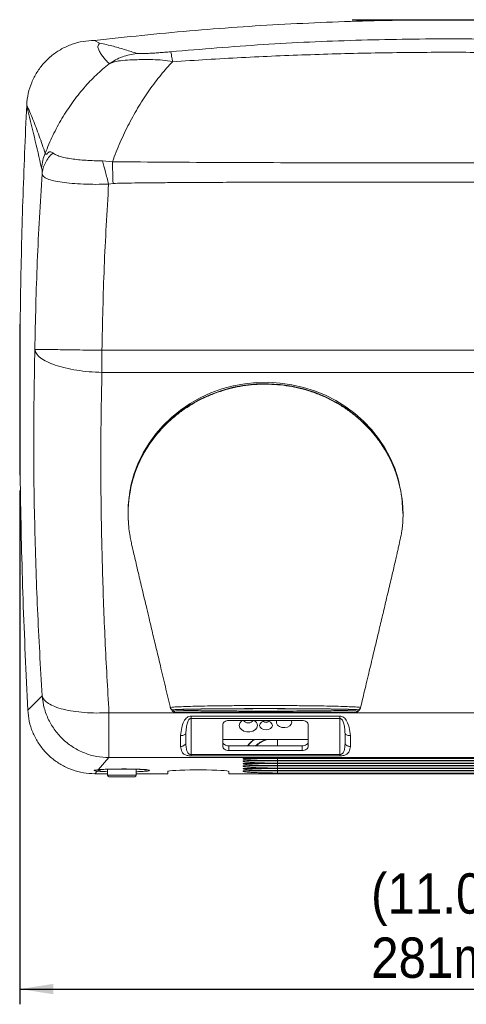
# Model space of a CAD drawing. Header units: millimetres. Extents: x 5 to 273, y 7 to 200.
# Tile 5 of 11: x 73 to 102, y 67 to 131. Entities that reach past the tile are written whole.
import ezdxf

# ---------------------------------------------------------------- set-up
doc = ezdxf.new("R2010")
doc.units = ezdxf.units.MM
doc.layers.add('FORMAT', color=7, linetype='Continuous')
doc.styles.add('SLDTEXTSTYLE0', font='GOTHIC.TTF', dxfattribs={"width": 0.913})
doc.dimstyles.new('SLDDIMSTYLE0', dxfattribs={"dimtxt": 2.645833, "dimasz": 2.2, "dimexe": 0, "dimexo": 0.0625, "dimgap": 0.661458, "dimtad": 1, "dimlfac": 5, "dimrnd": 1e-09, "dimzin": 12, "dimdsep": 46, "dimtxsty": 'SLDTEXTSTYLE0', "dimsah": 1, "dimcen": 0.09, "dimadec": 0, "dimazin": 3, "dimtfac": 1, "dimtofl": 0, "dimtmove": 0, "dimatfit": 3, "dimfxl": 0, "dimfrac": 2, "dimtolj": 1, "dimtzin": 12, "dimarcsym": 0})

# ---------------------------------------------------------------- blocks, each defined once
blk = doc.blocks.new('*D1')
at = {"layer": 'FORMAT'}
for p, q in [((73.101, 100.367), (73.101, 66.701)), ((129.301, 99.63), (129.301, 66.701)), ((73.101, 67.701), (129.301, 67.701))]:
    blk.add_line(p, q, dxfattribs=at)
for points in [[(73.101, 67.701), (75.301, 67.361), (75.301, 68.041)], [(129.301, 67.701), (127.101, 68.041), (127.101, 67.361)]]:
    blk.add_solid(points, dxfattribs=at)
at = {"layer": 'FORMAT', "char_height": 2.6458, "attachment_point": 1, "style": 'SLDTEXTSTYLE0'}
for s, insert in [('(11.06")', (96.121, 75.285, 0.02)), ('281mm', (96.129, 71.081, 0.02))]:
    blk.add_mtext(s, dxfattribs=dict(at, insert=insert))

msp = doc.modelspace()

# ---------------------------------------------------------------- linework, layer by layer
at = {"color": 7, "linetype": 'Continuous', "lineweight": 15}
for p, q in [((78.3339, 129.6947), (78.0008, 129.8641)), ((79.1724, 121.9179), (78.5274, 121.9761)), ((79.2173, 120.4968), (78.9269, 120.4516)), ((78.4891, 109.5598), (109.3684, 109.5598)), ((106.7714, 108.1103), (78.4891, 108.1103)), ((98.0792, 100.3575), (98.089, 100.3009)), ((80.2008, 98.9653), (80.2008, 98.873)), ((98.2008, 98.873), (98.2008, 98.9653)), ((74.5679, 86.9154), (73.6281, 85.9834)), ((83.2576, 85.8453), (95.1441, 85.8453)), ((103.3638, 85.8095), (78.9488, 85.8095)), ((84.3318, 85.5854), (94.0699, 85.5854)), ((84.3318, 83.0737), (84.3318, 85.4347)), ((84.3318, 85.4347), (94.0699, 85.4347)), ((86.8008, 85.2962), (91.6008, 85.2962)), ((90.9208, 85.1869), (90.8964, 85.2962)), ((94.0699, 85.4347), (94.0699, 83.0737)), ((86.4008, 83.5978), (86.4008, 85.0349)), ((92.0008, 85.0349), (92.0008, 83.5978)), ((83.9854, 84.4298), (83.9854, 83.7758)), ((92.0008, 84.0556), (86.4008, 84.0556)), ((94.4163, 83.7758), (94.4163, 84.4298)), ((86.8008, 83.3365), (86.8008, 83.6393)), ((86.8008, 83.6393), (91.6008, 83.6393)), ((91.6008, 83.3365), (86.8008, 83.3365)), ((91.6008, 83.6393), (91.6008, 83.3365)), ((78.2462, 82.0725), (78.9488, 82.865)), ((109.3684, 82.865), (78.9488, 82.865)), ((94.0699, 83.0737), (84.3318, 83.0737)), ((94.0699, 82.9884), (84.3318, 82.9884)), ((87.7381, 82.8086), (119.4636, 82.8086)), ((87.7381, 82.7877), (87.7381, 82.8086)), ((87.7381, 82.6464), (119.4636, 82.6464)), ((87.7381, 82.6255), (87.7381, 82.6464)), ((117.2008, 82.6693), (90.0008, 82.6693)), ((78.0163, 81.8143), (78.1685, 81.9852)), ((78.8608, 82.1088), (78.8608, 81.7117)), ((80.7408, 81.7117), (80.7408, 82.1102)), ((82.8008, 81.8143), (82.8008, 81.9608)), ((86.8008, 81.9608), (86.8008, 81.8143)), ((87.7381, 82.4842), (119.4636, 82.4842)), ((87.7381, 82.4632), (87.7381, 82.4842)), ((87.7381, 82.3219), (119.4636, 82.3219)), ((87.7381, 82.301), (87.7381, 82.3219)), ((87.7381, 82.1597), (119.4636, 82.1597)), ((87.7381, 82.1387), (87.7381, 82.1597)), ((87.7381, 81.9974), (119.4636, 81.9974)), ((87.7381, 81.9765), (87.7381, 81.9974)), ((117.2008, 82.507), (90.0008, 82.507)), ((117.2008, 82.3448), (90.0008, 82.3448)), ((117.2008, 82.1826), (90.0008, 82.1826)), ((117.2008, 82.0203), (90.0008, 82.0203)), ((78.0163, 81.8143), (78.8608, 81.8143)), ((80.6408, 81.6117), (78.9608, 81.6117)), ((80.7408, 81.8143), (82.8008, 81.8143)), ((86.8008, 81.8143), (121.6608, 81.8143)), ((117.2008, 81.8581), (90.0008, 81.8581))]:
    msp.add_line(p, q, dxfattribs=at)
at = {"color": 8, "linetype": 'Continuous', "lineweight": 15}
for p, q in [((95.1037, 85.9993), (95.1211, 85.9936)), ((78.8608, 81.7117), (80.7408, 81.7117))]:
    msp.add_line(p, q, dxfattribs=at)
at = {"color": 7, "linetype": 'Continuous', "lineweight": 15, "flags": 128}
for points in [[(80.2605, 99.8497), (80.2757, 99.9671), (80.4084, 100.6874), (80.6061, 101.3944), (80.8675, 102.0826), (81.1906, 102.7471), (81.573, 103.383), (82.0118, 103.9854), (82.5039, 104.55), (83.0456, 105.0725), (83.6328, 105.5492), (84.2613, 105.9764), (84.9263, 106.351), (85.623, 106.6703), (86.3461, 106.9318), (87.0904, 107.1337), (87.8503, 107.2744), (88.6203, 107.3529), (89.3945, 107.3687), (90.1673, 107.3215), (90.9329, 107.2118), (91.6857, 107.0403), (92.4201, 106.8084), (93.1307, 106.5177), (93.8122, 106.1705), (94.4595, 105.7692), (95.0679, 105.3168), (95.6329, 104.8167), (96.1502, 104.2727), (96.6161, 103.6886), (97.0271, 103.0689), (97.3802, 102.4182), (97.6727, 101.7412), (97.9025, 101.0429), (98.0678, 100.3286), (98.1254, 99.9707)], [(80.2925, 100.1749), (80.4084, 100.7797), (80.6061, 101.4866), (80.8675, 102.1749), (81.1906, 102.8394), (81.573, 103.4752), (82.0118, 104.0776), (82.5039, 104.6422), (83.0456, 105.1648), (83.6328, 105.6414), (84.2613, 106.0686), (84.9263, 106.4433), (85.623, 106.7625), (86.3461, 107.0241), (87.0904, 107.2259), (87.8503, 107.3667), (88.6203, 107.4452), (89.3945, 107.4609), (90.1673, 107.4137), (90.9329, 107.304), (91.6857, 107.1326), (92.4201, 106.9006), (93.1307, 106.61), (93.8122, 106.2627), (94.4595, 105.8614), (95.0679, 105.409), (95.6329, 104.909), (96.1502, 104.3649), (96.6161, 103.7809), (97.0271, 103.1612), (97.3802, 102.5104), (97.6727, 101.8334), (97.9025, 101.1351), (97.9494, 100.9597)], [(80.2008, 98.9653), (80.2092, 99.3308), (80.2293, 99.641)], [(98.1345, 99.9028), (98.1675, 99.6035), (98.2008, 98.873)], [(98.153, 99.84), (98.1675, 99.6958), (98.2008, 98.9653)], [(83.159, 85.9963), (83.1625, 85.991), (83.1765, 85.9696), (83.2323, 85.8841), (83.233, 85.883), (83.2506, 85.8559), (83.255, 85.8492), (83.2561, 85.8475), (83.2572, 85.8458), (83.2576, 85.8453)], [(95.1441, 85.8453), (95.1463, 85.8487), (95.1603, 85.8701), (95.2161, 85.9556), (95.2426, 85.9963)], [(86.8008, 85.2962), (86.7228, 85.2912), (86.6478, 85.2763), (86.5786, 85.2522), (86.518, 85.2197), (86.4683, 85.1801), (86.4313, 85.1349), (86.4085, 85.0859), (86.4008, 85.0349)], [(87.6892, 85.2962), (87.6212, 85.2475), (87.517, 85.1199), (87.4808, 84.9748), (87.517, 84.8297), (87.6212, 84.7021), (87.7808, 84.6074), (87.9766, 84.557), (88.185, 84.557), (88.3808, 84.6074), (88.5405, 84.7021), (88.6447, 84.8297), (88.6808, 84.9748)], [(89.6608, 84.9748), (89.6289, 85.0885), (89.5378, 85.1848), (89.4016, 85.2492), (89.2408, 85.2718), (89.0801, 85.2492), (88.9439, 85.1848), (88.8528, 85.0885), (88.8208, 84.9748), (88.8528, 84.8612), (88.9439, 84.7648), (89.0801, 84.7004), (89.2408, 84.6778), (89.4016, 84.7004), (89.5378, 84.7648), (89.6289, 84.8612), (89.6608, 84.9748)], [(89.9453, 85.2962), (89.9294, 85.2519), (89.9294, 85.122), (89.9957, 85.0008), (90.1195, 84.9048), (90.284, 84.8469), (90.467, 84.8349), (90.6437, 84.8705), (90.7903, 84.9488), (90.8871, 85.0592), (90.9208, 85.1869), (90.9208, 85.1869)], [(92.0008, 85.0349), (91.9932, 85.0859), (91.9704, 85.1349), (91.9334, 85.1801), (91.8837, 85.2197), (91.8231, 85.2522), (91.7539, 85.2763), (91.6789, 85.2912), (91.6008, 85.2962)], [(86.4008, 83.9006), (86.4085, 83.8497), (86.4313, 83.8006), (86.4683, 83.7555), (86.518, 83.7159), (86.5786, 83.6834), (86.6478, 83.6592), (86.7228, 83.6444), (86.8008, 83.6393)], [(91.6008, 83.6393), (91.6789, 83.6444), (91.7539, 83.6592), (91.8231, 83.6834), (91.8837, 83.7159), (91.9334, 83.7555), (91.9704, 83.8006), (91.9932, 83.8497), (92.0008, 83.9006)], [(86.4008, 83.5978), (86.4085, 83.5468), (86.4313, 83.4978), (86.4683, 83.4526), (86.518, 83.413), (86.5786, 83.3805), (86.6478, 83.3564), (86.7228, 83.3415), (86.8008, 83.3365)], [(91.6008, 83.3365), (91.6789, 83.3415), (91.7539, 83.3564), (91.8231, 83.3805), (91.8837, 83.413), (91.9334, 83.4526), (91.9704, 83.4978), (91.9932, 83.5468), (92.0008, 83.5978)], [(82.8008, 81.9608), (82.8349, 81.98), (82.9359, 81.9986), (83.1004, 82.0159), (83.3228, 82.0313), (83.5956, 82.0443), (83.9094, 82.0545), (84.2535, 82.0615), (84.6163, 82.065), (84.9854, 82.065), (85.3482, 82.0615), (85.6923, 82.0545), (86.0061, 82.0443), (86.2789, 82.0313), (86.5013, 82.0159), (86.6658, 81.9986), (86.7668, 81.98), (86.8008, 81.9608)]]:
    msp.add_lwpolyline(points, dxfattribs=at)
at = {"color": 7, "linetype": 'Continuous', "lineweight": 15}
for centre, radius, start, end in [((88.2267, 98.873), 8.0258, 174.231651, 183.762002), ((83.159, 86.1963), 0.2, 193.392282, 270.009039), ((95.2427, 86.1963), 0.2, 269.990686, 346.607673), ((88.0808, 85.5405), 0.4, 217.640906, 322.359094), ((88.2825, 84.9449), 0.3994, 4.301235, 61.601526), ((89.2408, 85.4786), 0.3125, 230.70999, 309.29001), ((90.0084, 82.0643), 2.1444, 111.784406, 132.736501), ((78.9608, 81.7117), 0.1, 180, 270), ((80.6408, 81.7117), 0.1, 270, 0)]:
    msp.add_arc(centre, radius, start, end, dxfattribs=at)
for points, knots in [([(78.0008, 129.8641), (80.0744, 130.0873), (84.2234, 130.534), (90.4687, 130.9568), (96.7249, 131.1979), (102.6849, 131.237), (108.3442, 131.1114), (113.7023, 130.8458), (119.0577, 130.4462), (122.6198, 130.0581), (124.4008, 129.8641)], [0, 0, 0, 0, 0.13452828, 0.26918835, 0.40371669, 0.53837702, 0.65361638, 0.76885574, 0.88442788, 1, 1, 1, 1]), ([(78.0008, 129.8641), (77.751, 129.8516), (77.2513, 129.8267), (76.5226, 129.6326), (75.8366, 129.3255), (75.2104, 128.9074), (74.665, 128.3887), (74.2117, 127.787), (73.8705, 127.1168), (73.633, 126.3921), (73.5831, 125.8858), (73.5578, 125.6285)], [0, 0, 0, 0, 0.1106631, 0.22133, 0.3319988, 0.4426766, 0.5534674, 0.6642665, 0.7749799, 0.8856978, 1, 1, 1, 1]), ([(78.3339, 129.6947), (78.2839, 129.6242), (78.1839, 129.4833), (78.2725, 129.2473), (78.3943, 129.015), (78.5627, 128.7857), (78.7516, 128.5607), (78.8905, 128.4146), (78.96, 128.3416)], [0, 0, 0, 0, 0.1666501, 0.333325, 0.4999909, 0.6666616, 0.8333306, 1, 1, 1, 1]), ([(80.7746, 129.0128), (80.5314, 129.0931), (80.0453, 129.2538), (79.2592, 129.485), (78.642, 129.6249), (78.3339, 129.6947)], [0, 0, 0, 0, 0.3338371, 0.6674744, 1, 1, 1, 1]), ([(119.4069, 129.1249), (117.3889, 129.2943), (113.3523, 129.633), (107.2793, 129.9032), (101.2008, 130.0004), (95.1224, 129.9032), (89.0494, 129.633), (85.0128, 129.2943), (82.9948, 129.1249)], [0, 0, 0, 0, 0.1666324, 0.3333145, 0.5000003, 0.6666858, 0.8333677, 1, 1, 1, 1]), ([(82.9948, 129.1249), (82.8613, 129.1131), (82.594, 129.0895), (82.2118, 129.0603), (81.8558, 129.0358), (81.533, 129.0168), (81.2517, 129.004), (81.0209, 128.998), (80.8452, 128.9992), (80.7981, 129.0082), (80.7746, 129.0128)], [0, 0, 0, 0, 0.1248787, 0.2498817, 0.374928, 0.4999934, 0.6250477, 0.7500734, 0.87497, 1, 1, 1, 1]), ([(83.1098, 128.4738), (83.0972, 128.5654), (83.0718, 128.7491), (83.0402, 128.9434), (83.0135, 129.0788), (83.001, 129.1096), (82.9948, 129.1249)], [0, 0, 0, 0, 0.2500596, 0.5015656, 0.7522777, 1, 1, 1, 1]), ([(83.1098, 128.4738), (84.6156, 128.5673), (87.6272, 128.7543), (92.1497, 128.9448), (96.6746, 129.063), (101.2008, 129.102), (105.7271, 129.063), (110.252, 128.9448), (114.7744, 128.7543), (117.7861, 128.5673), (119.2919, 128.4738)], [0, 0, 0, 0, 0.1249998, 0.2499998, 0.3749998, 0.4999999, 0.625, 0.7500001, 0.8750001, 1, 1, 1, 1]), ([(78.96, 128.3416), (79.2421, 128.5096), (79.8064, 128.8457), (80.4519, 128.9571), (80.7746, 129.0128)], [0, 0, 0, 0, 0.4999999, 1, 1, 1, 1]), ([(78.96, 128.3415), (79.1166, 128.3987), (79.4299, 128.5132), (79.9926, 128.5718), (80.5901, 128.6015), (81.2124, 128.6157), (81.8188, 128.6116), (82.4627, 128.5898), (82.8941, 128.5125), (83.1098, 128.4738)], [0, 0, 0, 0, 0.1666242, 0.3333064, 0.4999362, 0.6249568, 0.7499791, 0.8750135, 1, 1, 1, 1]), ([(79.1724, 121.9179), (79.3392, 122.3483), (79.6749, 123.2147), (80.2617, 124.4278), (80.9053, 125.5759), (81.6033, 126.6391), (82.3404, 127.6196), (82.8533, 128.189), (83.1098, 128.4738)], [0, 0, 0, 0, 0.162915, 0.3279272, 0.4946261, 0.6625484, 0.8311839, 1, 1, 1, 1]), ([(74.77, 122.4745), (74.9319, 122.8696), (75.2581, 123.6654), (75.8611, 124.7734), (76.5412, 125.8131), (77.2956, 126.7619), (78.1037, 127.6203), (78.6748, 128.1014), (78.96, 128.3416)], [0, 0, 0, 0, 0.1630261, 0.3283586, 0.4954226, 0.6635494, 0.8320045, 1, 1, 1, 1]), ([(73.6281, 85.9834), (73.5168, 88.3949), (73.2941, 93.2189), (73.1339, 100.1431), (73.0837, 106.7516), (73.1389, 113.0439), (73.2854, 119.3374), (73.467, 123.5313), (73.5578, 125.6285)], [0, 0, 0, 0, 0.1826035, 0.3652669, 0.523852, 0.6824763, 0.8412185, 1, 1, 1, 1]), ([(73.5578, 125.6285), (73.7283, 124.917), (74.0694, 123.4937), (74.3771, 122.1727), (74.531, 121.5121)], [0, 0, 0, 0, 0.4999052, 1, 1, 1, 1]), ([(74.77, 122.4745), (74.6401, 122.8513), (74.3804, 123.605), (73.9652, 124.7208), (73.6936, 125.326), (73.5578, 125.6285)], [0, 0, 0, 0, 0.3333326, 0.6666683, 1, 1, 1, 1]), ([(74.77, 122.4745), (74.7094, 122.318), (74.589, 122.0069), (74.5503, 121.6764), (74.531, 121.5121)], [0, 0, 0, 0, 0.50302421, 1, 1, 1, 1]), ([(75.2684, 122.4922), (75.1735, 122.3933), (74.9826, 122.1944), (74.774, 121.854), (74.6242, 121.4938), (74.5854, 121.2436), (74.566, 121.1193)], [0, 0, 0, 0, 0.24847872, 0.50000027, 0.75152142, 1, 1, 1, 1]), ([(75.2684, 122.4922), (75.2395, 122.5138), (75.1819, 122.557), (75.0891, 122.5779), (74.9843, 122.5423), (74.8648, 122.3992), (74.8284, 122.4008), (74.7938, 122.4197), (74.7795, 122.4526), (74.77, 122.4745)], [0, 0, 0, 0, 0.1250973, 0.2501015, 0.3750387, 0.4996535, 0.6245927, 0.749763, 1, 1, 1, 1]), ([(78.5274, 121.9761), (78.3416, 121.9768), (77.9701, 121.9782), (77.4398, 122.0083), (76.9409, 122.0477), (76.4852, 122.1026), (76.0821, 122.1757), (75.7406, 122.2648), (75.4559, 122.3627), (75.3309, 122.4491), (75.2684, 122.4922)], [0, 0, 0, 0, 0.1249973, 0.2499993, 0.3750023, 0.5000006, 0.6249976, 0.749998, 0.8749996, 1, 1, 1, 1]), ([(78.5274, 121.9761), (78.59, 121.7371), (78.7153, 121.259), (78.8564, 120.7208), (78.9269, 120.4516)], [0, 0, 0, 0, 0.4999998, 1, 1, 1, 1]), ([(74.531, 121.5121), (74.5415, 121.4698), (74.5532, 121.4229), (74.5634, 121.3508), (74.5646, 121.3373), (74.5656, 121.3259), (74.5665, 121.2581), (74.5663, 121.1822), (74.566, 121.1193)], [0, 0, 0, 0, 0.6224883, 0.6875611, 0.7111489, 0.7253614, 0.7726076, 1, 1, 1, 1]), ([(79.1724, 121.9179), (79.1796, 121.6917), (79.1938, 121.2402), (79.2095, 120.7443), (79.2173, 120.4968)], [0, 0, 0, 0, 0.5009187, 1, 1, 1, 1]), ([(123.2293, 121.9179), (122.0056, 121.9058), (119.5583, 121.8816), (115.8868, 121.8688), (112.2154, 121.8535), (108.5439, 121.8441), (104.8724, 121.838), (101.2008, 121.8361), (97.5293, 121.838), (93.8578, 121.8441), (90.1863, 121.8535), (86.5149, 121.8688), (82.8435, 121.8816), (80.3961, 121.9058), (79.1724, 121.9179)], [0, 0, 0, 0, 0.0833296, 0.1666641, 0.2499981, 0.3333322, 0.4166663, 0.5000004, 0.5833344, 0.6666685, 0.7500026, 0.8333367, 0.9166705, 1, 1, 1, 1]), ([(74.566, 121.1193), (74.4486, 119.2048), (74.2138, 115.376), (74.1328, 111.5407), (74.0923, 109.6231)], [0, 0, 0, 0, 0.5, 1, 1, 1, 1]), ([(74.5661, 121.1193), (74.5889, 121.0577), (74.6346, 120.9347), (74.9027, 120.787), (75.3095, 120.6626), (75.8552, 120.5643), (76.5163, 120.4928), (77.2682, 120.4486), (78.0823, 120.4288), (78.6454, 120.444), (78.9269, 120.4516)], [0, 0, 0, 0, 0.1250019, 0.250009, 0.3750064, 0.5000081, 0.6250062, 0.7500057, 0.8750032, 1, 1, 1, 1]), ([(78.9269, 120.4516), (78.8189, 118.638), (78.6027, 115.0102), (78.527, 111.3768), (78.4891, 109.5598)], [0, 0, 0, 0, 0.4999251, 1, 1, 1, 1]), ([(123.1844, 120.4968), (122.9843, 120.502), (122.5094, 120.5142), (121.685, 120.526), (120.633, 120.538), (119.3522, 120.5484), (117.8414, 120.5578), (116.1031, 120.5659), (114.1373, 120.5728), (111.959, 120.5783), (109.5711, 120.5826), (106.976, 120.5857), (104.1615, 120.5875), (101.1892, 120.588), (98.2071, 120.5875), (95.3633, 120.5856), (92.7443, 120.5825), (90.3503, 120.5782), (88.181, 120.5726), (86.2366, 120.5658), (84.5171, 120.5577), (83.0224, 120.5484), (81.7526, 120.538), (80.7076, 120.526), (79.8874, 120.5143), (79.4157, 120.502), (79.2173, 120.4968)], [0, 0, 0, 0, 0.0136611, 0.0324131, 0.0562568, 0.0854445, 0.1198062, 0.159342, 0.2040519, 0.2539361, 0.3079659, 0.3669869, 0.4309991, 0.5000024, 0.5697947, 0.6344731, 0.6940375, 0.748488, 0.7978247, 0.8420475, 0.8811566, 0.9151519, 0.9440336, 0.9678019, 0.9864571, 1, 1, 1, 1]), ([(74.0923, 109.6231), (74.057, 107.7316), (73.9864, 103.9486), (74.0632, 98.2698), (74.2464, 92.5913), (74.4607, 88.8074), (74.5678, 86.9154)], [0, 0, 0, 0, 0.25000049, 0.49999901, 0.74999987, 1, 1, 1, 1]), ([(74.0923, 109.6231), (74.1179, 109.6226), (74.169, 109.6216), (74.4477, 109.6185), (74.8631, 109.6118), (75.4149, 109.6041), (76.0787, 109.5946), (76.8313, 109.5833), (77.6447, 109.5723), (78.2076, 109.564), (78.4891, 109.5598)], [0, 0, 0, 0, 0.1249945, 0.2500029, 0.3749988, 0.5, 0.6250005, 0.7499975, 0.875004, 1, 1, 1, 1]), ([(78.4891, 108.1103), (78.2065, 108.1222), (77.6412, 108.1461), (76.8247, 108.2487), (76.0698, 108.3959), (75.4047, 108.5874), (74.8531, 108.8146), (74.4393, 109.0694), (74.1639, 109.3425), (74.1162, 109.5296), (74.0923, 109.6231)], [0, 0, 0, 0, 0.1249998, 0.2499999, 0.3750001, 0.4999999, 0.6249999, 0.7499999, 0.8749999, 1, 1, 1, 1]), ([(78.4891, 109.5598), (78.4891, 109.3131), (78.4891, 108.8196), (78.4891, 108.3467), (78.4891, 108.1103)], [0, 0, 0, 0, 0.4999999, 1, 1, 1, 1]), ([(78.9488, 85.8095), (78.8592, 87.3928), (78.6828, 90.5101), (78.5124, 95.1163), (78.4197, 99.577), (78.402, 103.8927), (78.4604, 106.7205), (78.4891, 108.1103)], [0, 0, 0, 0, 0.2132024, 0.4197521, 0.619698, 0.8130941, 1, 1, 1, 1]), ([(98.0666, 100.3028), (98.032, 100.4838), (97.9519, 100.9031), (97.682, 101.7644), (97.2828, 102.6471), (96.7671, 103.471), (96.1794, 104.2509), (95.4887, 104.9576), (94.7127, 105.5741), (93.8843, 106.1255), (92.9855, 106.5765), (92.0382, 106.9154), (91.0634, 107.1776), (90.0566, 107.3223), (89.0427, 107.3464), (88.0308, 107.2888), (87.0304, 107.111), (86.0663, 106.817), (85.1322, 106.4473), (84.2512, 105.9673), (83.4446, 105.3897), (82.6954, 104.7513), (81.8692, 103.8453), (81.0845, 102.6242), (80.6274, 101.5027), (80.411, 100.7515), (80.3619, 100.4515), (80.3523, 100.3925)], [0, 0, 0, 0, 0.0233116, 0.0539717, 0.1136965, 0.1444595, 0.1752222, 0.2349873, 0.2657664, 0.2965458, 0.3562414, 0.386981, 0.4177203, 0.4774763, 0.5082506, 0.539025, 0.5987263, 0.6294694, 0.6602124, 0.7198787, 0.7506032, 0.7813276, 0.8405931, 0.9015546, 0.961528, 0.9924327, 1, 1, 1, 1]), ([(80.3486, 100.3931), (80.3202, 100.2328), (80.2586, 99.8853), (80.2042, 99.2245), (80.1996, 98.5275), (80.2493, 97.8848), (80.3217, 97.404), (80.4032, 96.9982), (80.4781, 96.6722), (80.5661, 96.2909), (80.6672, 95.8524), (80.7887, 95.3293), (80.9241, 94.7509), (81.0439, 94.2422), (81.1497, 93.7951), (81.2533, 93.3573), (81.3895, 92.7818), (81.5652, 92.0413), (81.782, 91.1309), (82.036, 90.0655), (82.3273, 88.8426), (82.643, 87.5173), (82.8617, 86.5992), (82.9712, 86.1397)], [0, 0, 0, 0, 0.0437823, 0.0949088, 0.147248, 0.1873787, 0.2205523, 0.2476066, 0.2805995, 0.3201911, 0.3670653, 0.4153506, 0.4614733, 0.4985628, 0.5194462, 0.5468605, 0.5836101, 0.6299283, 0.686372, 0.7528854, 0.8288414, 0.9143269, 1, 1, 1, 1]), ([(95.4355, 86.1474), (95.5343, 86.5621), (95.7377, 87.4166), (96.0398, 88.6851), (96.3357, 89.9277), (96.6123, 91.0891), (96.8697, 92.1705), (97.083, 93.0713), (97.2535, 93.7936), (97.3879, 94.3655), (97.5054, 94.867), (97.6165, 95.3429), (97.7171, 95.7761), (97.8035, 96.1507), (97.8778, 96.4747), (97.9384, 96.7418), (97.9909, 96.9743), (98.0331, 97.1631), (98.0704, 97.338), (98.1102, 97.5477), (98.1414, 97.7392), (98.1735, 97.9846), (98.2024, 98.3051), (98.2198, 98.7209), (98.2083, 99.2211), (98.1626, 99.7706), (98.0989, 100.1286), (98.0678, 100.303)], [0, 0, 0, 0, 0.07475764, 0.15406603, 0.22871613, 0.29872629, 0.36365758, 0.4230198, 0.46434771, 0.5031522, 0.53956537, 0.57358494, 0.61502894, 0.65186455, 0.68400905, 0.72429442, 0.75801792, 0.78552733, 0.8089559, 0.82436661, 0.84320959, 0.86145787, 0.87891907, 0.90136536, 0.93387593, 0.96779472, 1, 1, 1, 1]), ([(74.5679, 86.9154), (74.6027, 86.8275), (74.6725, 86.6516), (74.9675, 86.4122), (75.3907, 86.2015), (75.9411, 86.028), (76.5958, 85.8973), (77.333, 85.8149), (78.1265, 85.7798), (78.6747, 85.7996), (78.9488, 85.8095)], [0, 0, 0, 0, 0.1249991, 0.2500013, 0.375001, 0.500005, 0.6250025, 0.7500143, 0.8749848, 1, 1, 1, 1]), ([(78.9488, 82.865), (78.6759, 82.8804), (78.1302, 82.9111), (77.3398, 83.1484), (76.6051, 83.5169), (75.9516, 84.0178), (75.4011, 84.63), (74.9762, 85.3336), (74.6778, 86.1029), (74.6045, 86.6446), (74.5679, 86.9154)], [0, 0, 0, 0, 0.1250155, 0.249987, 0.3749979, 0.4999954, 0.6249993, 0.7499991, 0.8750013, 1, 1, 1, 1]), ([(73.6281, 85.9834), (73.6531, 85.7371), (73.703, 85.2445), (73.9319, 84.5342), (74.2703, 83.8719), (74.7153, 83.2751), (75.2552, 82.7637), (75.8717, 82.3478), (76.55, 82.046), (77.2711, 81.8506), (77.7671, 81.8264), (78.0163, 81.8143)], [0, 0, 0, 0, 0.1110952, 0.2221894, 0.3332927, 0.4443951, 0.5553457, 0.6662964, 0.7771788, 0.8880619, 1, 1, 1, 1]), ([(82.9645, 86.15), (82.9645, 86.15), (82.9499, 86.15), (82.9754, 86.1559), (83.0114, 86.1637), (83.1836, 86.1795), (83.559, 86.1997), (84.1047, 86.2206), (84.7913, 86.2394), (85.6106, 86.2555), (86.5232, 86.2677), (87.5196, 86.2758), (88.5549, 86.2798), (89.6195, 86.2802), (90.6629, 86.277), (91.6728, 86.2697), (92.6003, 86.2585), (93.4376, 86.2433), (94.145, 86.2252), (94.7195, 86.2051), (95.1317, 86.1848), (95.3949, 86.1652), (95.4229, 86.1551), (95.4372, 86.15)], [0, 0, 0, 0, 0.0000006, 0.0180423, 0.0384406, 0.0910932, 0.1453009, 0.1983037, 0.2528744, 0.3058604, 0.3603882, 0.4132633, 0.4676641, 0.5207338, 0.5753549, 0.6282609, 0.6826934, 0.7351499, 0.7891047, 0.84108, 0.8945354, 0.9465184, 1, 1, 1, 1]), ([(82.9682, 86.1463), (82.9749, 86.1271), (82.9893, 86.0855), (82.9996, 86.0763), (82.996, 86.077), (83.0512, 86.0068), (83.0717, 85.9694), (83.0899, 85.9362)], [0, 0, 0, 0, 0.0130219, 0.028066, 0.0461834, 0.1543815, 1, 1, 1, 1]), ([(83.0901, 85.9363), (83.0902, 85.936), (83.0996, 85.914), (83.138, 85.8821), (83.1962, 85.8502), (83.2386, 85.8468), (83.2576, 85.8453)], [0, 0, 0, 0, 0.0048889, 0.3651556, 0.7151068, 1, 1, 1, 1]), ([(95.2426, 85.9963), (95.2288, 86.0008), (95.2011, 86.0097), (94.9489, 86.0228), (94.5463, 86.0351), (93.9941, 86.0463), (93.3054, 86.0563), (92.5, 86.0646), (91.5979, 86.071), (90.6257, 86.0753), (89.6111, 86.0774), (88.5851, 86.0772), (87.5785, 86.0746), (86.6173, 86.0699), (85.73, 86.063), (84.9384, 86.0543), (84.2705, 86.0439), (83.741, 86.0322), (83.3746, 86.0194), (83.1817, 86.0073), (83.1657, 85.9996), (83.159, 85.9963)], [0, 0, 0, 0, 0.0527357, 0.1054739, 0.1581895, 0.2109073, 0.264113, 0.3173199, 0.3709905, 0.4246609, 0.478501, 0.5323408, 0.5859766, 0.639614, 0.6933721, 0.7471293, 0.8009175, 0.8547028, 0.9081394, 0.9615728, 1, 1, 1, 1]), ([(83.2926, 85.9989), (83.3012, 86.0021), (83.3217, 86.0097), (83.5483, 86.0215), (83.9318, 86.0337), (84.4721, 86.0449), (85.143, 86.0548), (85.932, 86.063), (86.8132, 86.0694), (87.7641, 86.0737), (88.5721, 86.0755), (89.0531, 86.0756), (89.2008, 86.0757)], [0, 0, 0, 0, 0.0787134, 0.1870357, 0.2953612, 0.4042974, 0.5132343, 0.6226479, 0.7320616, 0.84173, 0.9513992, 1, 1, 1, 1]), ([(95.1211, 85.9936), (95.1215, 85.9935), (95.1362, 85.9889), (95.0084, 85.98), (94.7333, 85.9673), (94.2798, 85.9555), (93.6937, 85.9449), (92.9791, 85.9358), (92.1613, 85.9283), (91.2581, 85.9228), (90.2637, 85.9192), (89.2027, 85.9179), (88.1094, 85.9192), (87.078, 85.923), (86.1387, 85.9291), (85.3128, 85.9369), (84.6052, 85.9465), (84.0308, 85.9575), (83.6139, 85.9695), (83.3539, 85.9813), (83.3138, 85.9891), (83.2962, 85.9926)], [0, 0, 0, 0, 0.00164953, 0.05675622, 0.11186162, 0.16666154, 0.22146278, 0.27617633, 0.33089333, 0.38606081, 0.4412312, 0.50222682, 0.56289583, 0.62356244, 0.67990106, 0.73623581, 0.79183356, 0.84742885, 0.90228622, 0.95714378, 1, 1, 1, 1]), ([(89.2008, 86.0757), (89.4606, 86.0756), (89.9801, 86.0753), (90.8184, 86.073), (91.6928, 86.0688), (92.5673, 86.0622), (93.3447, 86.0537), (94.0061, 86.0436), (94.5302, 86.0321), (94.8967, 86.0197), (95.093, 86.0086), (95.1009, 86.0017), (95.1037, 85.9993)], [0, 0, 0, 0, 0.0856602, 0.1713203, 0.2812506, 0.3911799, 0.5011652, 0.6111499, 0.7210661, 0.8309809, 0.9405138, 1, 1, 1, 1]), ([(95.1441, 85.8453), (95.1657, 85.8472), (95.2087, 85.8511), (95.2647, 85.8832), (95.3002, 85.9134), (95.31, 85.9347), (95.3109, 85.9366)], [0, 0, 0, 0, 0.3232494, 0.6430457, 0.9669747, 1, 1, 1, 1]), ([(95.3118, 85.9362), (95.3142, 85.9399), (95.3358, 85.9724), (95.3385, 85.9966), (95.4228, 86.0852), (95.3955, 86.0712), (95.4181, 86.0909), (95.4275, 86.1328), (95.4306, 86.1467)], [0, 0, 0, 0, 0.0749132, 0.6518416, 0.9403055, 0.9763661, 0.9921477, 1, 1, 1, 1]), ([(78.9488, 85.8095), (78.9488, 85.6078), (78.9488, 85.2044), (78.9488, 84.6527), (78.9488, 84.1555), (78.9488, 83.7268), (78.9488, 83.3745), (78.9488, 83.1088), (78.9488, 82.9268), (78.9488, 82.8856), (78.9488, 82.865)], [0, 0, 0, 0, 0.1250001, 0.2499999, 0.3750001, 0.5000001, 0.6250001, 0.7500001, 0.875, 1, 1, 1, 1]), ([(84.3318, 85.5854), (84.284, 85.5813), (84.188, 85.573), (84.0565, 85.4999), (83.9454, 85.3869), (83.8098, 85.1636), (83.693, 84.7808), (83.6587, 84.484), (83.639, 84.3134)], [0, 0, 0, 0, 0.0793252, 0.1593825, 0.2491264, 0.3550808, 0.6295694, 1, 1, 1, 1]), ([(83.9854, 84.4298), (83.9941, 84.5654), (84.0091, 84.7997), (84.0575, 85.0891), (84.1231, 85.2661), (84.1716, 85.3465), (84.2177, 85.3927), (84.2532, 85.4165), (84.2916, 85.4319), (84.3185, 85.4337), (84.3318, 85.4347)], [0, 0, 0, 0, 0.3994033, 0.6897495, 0.7962173, 0.8793785, 0.913638, 0.9441799, 0.972388, 1, 1, 1, 1]), ([(84.3318, 85.4347), (84.3318, 85.4566), (84.3318, 85.5004), (84.3318, 85.557), (84.3318, 85.5854)], [0, 0, 0, 0, 0.49999689, 1, 1, 1, 1]), ([(94.7627, 84.3134), (94.743, 84.484), (94.7086, 84.7808), (94.5918, 85.1636), (94.4562, 85.3868), (94.3452, 85.4999), (94.2137, 85.573), (94.1177, 85.5813), (94.0699, 85.5854)], [0, 0, 0, 0, 0.3704266, 0.6449214, 0.7508804, 0.8406279, 0.9206841, 1, 1, 1, 1]), ([(94.0699, 85.5854), (94.0699, 85.557), (94.0699, 85.5004), (94.0699, 85.4566), (94.0699, 85.4347)], [0, 0, 0, 0, 0.50000311, 1, 1, 1, 1]), ([(94.4163, 84.4298), (94.4076, 84.5651), (94.3926, 84.7989), (94.3443, 85.0879), (94.2785, 85.2649), (94.2239, 85.3562), (94.1637, 85.4098), (94.1102, 85.4316), (94.0832, 85.4336), (94.0699, 85.4347)], [0, 0, 0, 0, 0.3987252, 0.6889937, 0.7956425, 0.8791101, 0.943947, 0.9723021, 1, 1, 1, 1]), ([(83.6299, 84.3134), (83.6299, 84.1804), (83.6299, 83.9144), (83.6299, 83.7008), (83.6299, 83.594)], [0, 0, 0, 0, 0.49999953, 1, 1, 1, 1]), ([(83.639, 84.3134), (83.6733, 84.3133), (83.7433, 84.3131), (83.8413, 84.3363), (83.9268, 84.3747), (83.9661, 84.4116), (83.9854, 84.4298)], [0, 0, 0, 0, 0.24562783, 0.4999974, 0.75437219, 1, 1, 1, 1]), ([(88.4523, 84.0556), (88.4381, 84.0456), (88.3336, 83.9725), (88.1892, 83.8347), (88.0767, 83.694), (88.0331, 83.6393)], [0, 0, 0, 0, 0.08770918, 0.64572056, 1, 1, 1, 1]), ([(88.4824, 84.0556), (88.4686, 84.0465), (88.3377, 83.9603), (88.193, 83.8192), (88.0859, 83.6728), (88.0615, 83.6393)], [0, 0, 0, 0, 0.083434, 0.7907687, 1, 1, 1, 1]), ([(94.4163, 84.4298), (94.4356, 84.4116), (94.4748, 84.3747), (94.5603, 84.3363), (94.6584, 84.3131), (94.7283, 84.3133), (94.7627, 84.3134)], [0, 0, 0, 0, 0.2456294, 0.5000008, 0.754371, 1, 1, 1, 1]), ([(94.7718, 83.594), (94.7718, 83.7008), (94.7718, 83.9144), (94.7718, 84.1804), (94.7718, 84.3134)], [0, 0, 0, 0, 0.50000047, 1, 1, 1, 1]), ([(83.9854, 83.7758), (83.9661, 83.7511), (83.9268, 83.701), (83.8413, 83.6441), (83.7433, 83.6047), (83.6733, 83.5975), (83.639, 83.594)], [0, 0, 0, 0, 0.2456301, 0.500002, 0.7543716, 1, 1, 1, 1]), ([(83.639, 83.594), (83.6587, 83.4795), (83.693, 83.2802), (83.8099, 83.1205), (83.9454, 83.0449), (84.0565, 83.0113), (84.188, 82.9915), (84.284, 82.9894), (84.3318, 82.9884)], [0, 0, 0, 0, 0.3704291, 0.6449212, 0.7508777, 0.840623, 0.9206789, 1, 1, 1, 1]), ([(83.9854, 83.7758), (83.9941, 83.6618), (84.0091, 83.465), (84.0575, 83.2616), (84.1231, 83.1557), (84.1716, 83.1133), (84.2178, 83.0913), (84.2532, 83.0809), (84.2916, 83.0747), (84.3185, 83.0741), (84.3318, 83.0737)], [0, 0, 0, 0, 0.3994278, 0.6897814, 0.7962467, 0.8794003, 0.9136538, 0.9441904, 0.9723924, 1, 1, 1, 1]), ([(94.4163, 83.7758), (94.4076, 83.6621), (94.3926, 83.4658), (94.3443, 83.2628), (94.2786, 83.1569), (94.2239, 83.1086), (94.1637, 83.084), (94.1102, 83.075), (94.0832, 83.0742), (94.0699, 83.0737)], [0, 0, 0, 0, 0.3986964, 0.6889559, 0.7956086, 0.8790848, 0.9439341, 0.9722966, 1, 1, 1, 1]), ([(94.0699, 82.9884), (94.1177, 82.9894), (94.2137, 82.9915), (94.3452, 83.0113), (94.4563, 83.0449), (94.5918, 83.1205), (94.7087, 83.2802), (94.743, 83.4795), (94.7627, 83.594)], [0, 0, 0, 0, 0.0793217, 0.1593784, 0.2491225, 0.3550784, 0.6295692, 1, 1, 1, 1]), ([(94.7627, 83.594), (94.7283, 83.5975), (94.6584, 83.6047), (94.5603, 83.6441), (94.4748, 83.701), (94.4356, 83.7511), (94.4163, 83.7758)], [0, 0, 0, 0, 0.2456295, 0.4999994, 0.7543706, 1, 1, 1, 1]), ([(84.3318, 82.9884), (84.3318, 82.9977), (84.3318, 83.0165), (84.3318, 83.0547), (84.3318, 83.0737)], [0, 0, 0, 0, 0.50000088, 1, 1, 1, 1]), ([(90.0008, 82.6693), (89.8495, 82.6697), (89.5529, 82.6705), (89.1268, 82.6773), (88.7364, 82.6883), (88.3923, 82.7035), (88.1023, 82.7214), (87.8909, 82.7419), (87.7606, 82.7642), (87.7457, 82.7798), (87.7381, 82.7877)], [0, 0, 0, 0, 0.1274829, 0.2498887, 0.3722847, 0.4997396, 0.627195, 0.7496587, 0.8722308, 1, 1, 1, 1]), ([(90.0008, 82.507), (89.8495, 82.5074), (89.5529, 82.5082), (89.1268, 82.515), (88.7364, 82.5261), (88.3923, 82.5412), (88.1023, 82.5592), (87.8909, 82.5796), (87.7606, 82.602), (87.7457, 82.6175), (87.7381, 82.6255)], [0, 0, 0, 0, 0.1274828, 0.2498886, 0.3722846, 0.4997394, 0.6271951, 0.7496584, 0.8722304, 1, 1, 1, 1]), ([(94.0699, 83.0737), (94.0699, 83.0547), (94.0699, 83.0165), (94.0699, 82.9977), (94.0699, 82.9884)], [0, 0, 0, 0, 0.49999912, 1, 1, 1, 1]), ([(78.1685, 81.9852), (78.1112, 81.9933), (77.9967, 82.0093), (77.965, 82.0366), (78.0374, 82.0553), (78.1766, 82.0668), (78.2462, 82.0725)], [0, 0, 0, 0, 0.2499259, 0.4998978, 0.7499219, 1, 1, 1, 1]), ([(79.8008, 82.1193), (79.6375, 82.1188), (79.3226, 82.1178), (78.885, 82.1085), (78.5113, 82.0934), (78.3367, 82.0797), (78.2462, 82.0725)], [0, 0, 0, 0, 0.2592979, 0.4999522, 0.7406322, 1, 1, 1, 1]), ([(79.8008, 82.1235), (80.0026, 82.1227), (80.378, 82.1211), (80.8337, 82.1091), (81.1352, 82.0956), (81.3004, 82.0865), (81.3708, 82.08), (81.3773, 82.0842), (81.3788, 82.0852)], [0, 0, 0, 0, 0.2681072, 0.4987847, 0.6918535, 0.8473264, 0.96566, 1, 1, 1, 1]), ([(81.3047, 81.9729), (81.2306, 81.9679), (81.0826, 81.958), (80.8852, 81.9486), (80.7598, 81.9451), (80.7408, 81.9446)], [0, 0, 0, 0, 0.4596864, 0.9181649, 1, 1, 1, 1]), ([(90.0008, 82.3448), (89.8495, 82.3452), (89.5529, 82.346), (89.1268, 82.3528), (88.7364, 82.3638), (88.3923, 82.379), (88.1023, 82.397), (87.8909, 82.4174), (87.7606, 82.4397), (87.7457, 82.4553), (87.7381, 82.4632)], [0, 0, 0, 0, 0.1274828, 0.2498886, 0.3722846, 0.4997395, 0.6271951, 0.7496585, 0.8722306, 1, 1, 1, 1]), ([(90.0008, 82.1826), (89.8495, 82.183), (89.5529, 82.1837), (89.1268, 82.1905), (88.7364, 82.2016), (88.3923, 82.2167), (88.1023, 82.2347), (87.8909, 82.2552), (87.7606, 82.2775), (87.7457, 82.293), (87.7381, 82.301)], [0, 0, 0, 0, 0.1274829, 0.2498886, 0.3722846, 0.4997395, 0.6271951, 0.7496585, 0.8722308, 1, 1, 1, 1]), ([(90.0008, 82.0203), (89.8495, 82.0207), (89.5529, 82.0215), (89.1268, 82.0283), (88.7364, 82.0393), (88.3923, 82.0545), (88.1023, 82.0725), (87.8909, 82.0929), (87.7606, 82.1153), (87.7457, 82.1308), (87.7381, 82.1387)], [0, 0, 0, 0, 0.1274828, 0.2498886, 0.3722846, 0.4997394, 0.6271951, 0.7496585, 0.8722307, 1, 1, 1, 1]), ([(90.0008, 81.8581), (89.8495, 81.8585), (89.5529, 81.8592), (89.1268, 81.8661), (88.7364, 81.8771), (88.3923, 81.8922), (88.1023, 81.9102), (87.8909, 81.9307), (87.7606, 81.953), (87.7457, 81.9686), (87.7381, 81.9765)], [0, 0, 0, 0, 0.1274828, 0.2498886, 0.3722846, 0.4997395, 0.6271951, 0.7496585, 0.8722307, 1, 1, 1, 1])]:
    msp.add_open_spline(points, degree=3, knots=knots, dxfattribs=at)
at = {"color": 8, "linetype": 'Continuous', "lineweight": 15}
for points, knots in [([(83.2962, 85.9926), (83.2865, 85.9935), (83.2647, 85.9956), (83.2826, 85.9978), (83.2926, 85.9989)], [0, 0, 0, 0, 0.4451191, 1, 1, 1, 1]), ([(88.6052, 83.6393), (88.6933, 83.7216), (88.896, 83.9107), (89.1587, 84.0033), (89.3071, 84.0556)], [0, 0, 0, 0, 0.4347042, 1, 1, 1, 1]), ([(90.0008, 83.6393), (90.0008, 83.6989), (90.0008, 83.8885), (90.0008, 83.9876), (90.0008, 84.0556)], [0, 0, 0, 0, 0.3143571, 1, 1, 1, 1]), ([(87.8604, 82.8086), (87.8561, 82.8067), (87.8183, 82.7893), (87.7758, 82.7885), (87.7381, 82.7877)], [0, 0, 0, 0, 0.1135427, 1, 1, 1, 1]), ([(87.8604, 82.6464), (87.8561, 82.6444), (87.8183, 82.6271), (87.7758, 82.6262), (87.7381, 82.6255)], [0, 0, 0, 0, 0.113547, 1, 1, 1, 1]), ([(90.0008, 82.6693), (90.0008, 82.6743), (90.0008, 82.6843), (90.0008, 82.7337), (90.0008, 82.7844), (90.0008, 82.8086)], [0, 0, 0, 0, 0.3429567, 0.6859164, 1, 1, 1, 1]), ([(90.0008, 82.507), (90.0008, 82.512), (90.0008, 82.522), (90.0008, 82.5714), (90.0008, 82.6221), (90.0008, 82.6464)], [0, 0, 0, 0, 0.34295636, 0.68591359, 1, 1, 1, 1]), ([(78.1685, 81.9852), (78.2139, 81.9919), (78.2836, 82.0022), (78.3597, 82.0463), (78.3888, 82.0745), (78.3995, 82.0849)], [0, 0, 0, 0, 0.5415778, 0.830851, 1, 1, 1, 1]), ([(78.1685, 81.9852), (78.2538, 81.9775), (78.4241, 81.9622), (78.687, 81.9489), (78.8513, 81.945), (78.8608, 81.9448)], [0, 0, 0, 0, 0.4859653, 0.9702846, 1, 1, 1, 1]), ([(79.8008, 82.1193), (79.9213, 82.119), (80.1575, 82.1184), (80.4968, 82.1129), (80.8075, 82.1041), (81.0813, 82.0921), (81.3115, 82.0777), (81.4802, 82.0615), (81.5802, 82.0437), (81.6114, 82.025), (81.58, 82.0064), (81.4832, 81.9885), (81.3642, 81.9781), (81.3047, 81.9729)], [0, 0, 0, 0, 0.0929254, 0.1821536, 0.2713889, 0.3643353, 0.4571177, 0.5463036, 0.6355978, 0.7286934, 0.8215204, 0.9107215, 1, 1, 1, 1]), ([(87.8604, 82.4842), (87.8561, 82.4822), (87.8183, 82.4648), (87.7758, 82.464), (87.7381, 82.4632)], [0, 0, 0, 0, 0.1135469, 1, 1, 1, 1]), ([(87.8604, 82.3219), (87.8561, 82.3199), (87.8183, 82.3026), (87.7758, 82.3017), (87.7381, 82.301)], [0, 0, 0, 0, 0.1135424, 1, 1, 1, 1]), ([(87.8604, 82.1597), (87.8561, 82.1577), (87.8183, 82.1403), (87.7758, 82.1395), (87.7381, 82.1387)], [0, 0, 0, 0, 0.1135469, 1, 1, 1, 1]), ([(87.8604, 81.9974), (87.8561, 81.9955), (87.8183, 81.9781), (87.7758, 81.9772), (87.7381, 81.9765)], [0, 0, 0, 0, 0.1135426, 1, 1, 1, 1]), ([(90.0008, 82.3448), (90.0008, 82.3498), (90.0008, 82.3598), (90.0008, 82.4092), (90.0008, 82.4599), (90.0008, 82.4842)], [0, 0, 0, 0, 0.34295519, 0.68591215, 1, 1, 1, 1]), ([(90.0008, 82.1826), (90.0008, 82.1876), (90.0008, 82.1975), (90.0008, 82.2469), (90.0008, 82.2977), (90.0008, 82.3219)], [0, 0, 0, 0, 0.3429571, 0.6859129, 1, 1, 1, 1]), ([(90.0008, 82.0203), (90.0008, 82.0253), (90.0008, 82.0353), (90.0008, 82.0847), (90.0008, 82.1354), (90.0008, 82.1597)], [0, 0, 0, 0, 0.34295548, 0.68591274, 1, 1, 1, 1]), ([(90.0008, 81.8581), (90.0008, 81.8631), (90.0008, 81.8731), (90.0008, 81.9224), (90.0008, 81.9732), (90.0008, 81.9974)], [0, 0, 0, 0, 0.3429573, 0.685915, 1, 1, 1, 1])]:
    msp.add_open_spline(points, degree=3, knots=knots, dxfattribs=at)
at = {"layer": 'FORMAT'}
for p, q in [((94.8781, 131.2146), (104.4572, 131.2146)), ((73.1008, 111.2732), (73.1008, 101.3667))]:
    msp.add_line(p, q, dxfattribs=at)

# ---------------------------------------------------------------- dimensions: what is measured, and where the dimension line sits
dim = msp.add_linear_dim(base=(129.3009, 67.701), p1=(73.1008, 101.3667), p2=(129.3009, 100.6298), text='(11.06")\\P281mm', dimstyle='SLDDIMSTYLE0', dxfattribs=at)
dim.commit()
dim.dimension.update_dxf_attribs({"geometry": '*D1', "text_midpoint": (102.3685, 67.701), "dimtype": 160})

doc.saveas('drawing.dxf')
